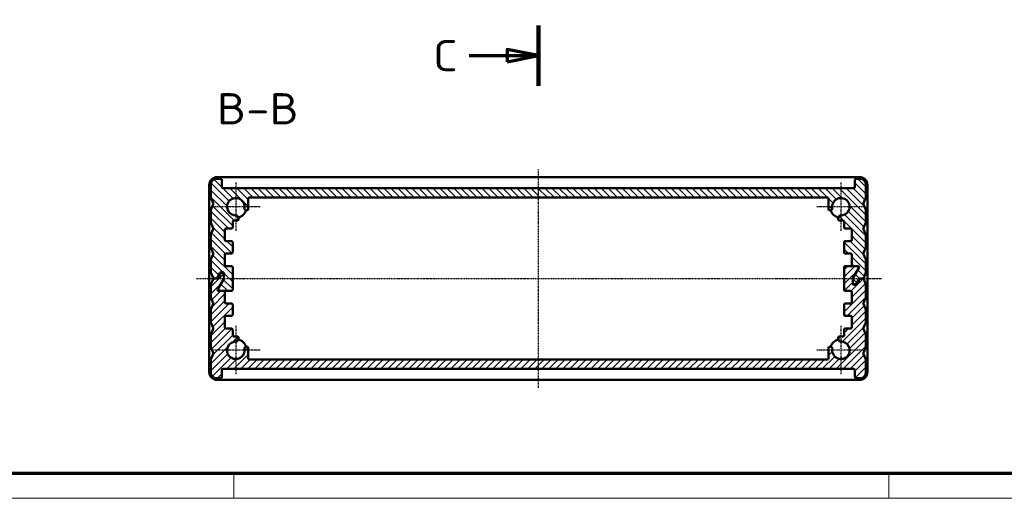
# Model space of a CAD drawing. Header units: millimetres. Extents: x 1 to 419, y 1 to 296.
# Tile 2 of 5: x 91 to 249, y 1 to 78. Entities that reach past the tile are written whole.
import ezdxf

# ---------------------------------------------------------------- set-up
doc = ezdxf.new("R2010")
doc.units = ezdxf.units.MM
doc.linetypes.add('CHAIN', pattern=[0.3543, 0.2362, -0.0295, 0.0591, -0.0295])
doc.linetypes.add('DASH_DOT', pattern=[0.37, 0.24, -0.06, 0.01, -0.06])
doc.layers.get('0').update_dxf_attribs({"lineweight": 25})
for name, color, linetype, lineweight in [('Mittellinie (ISO)', 1, 'DASH_DOT', 25), ('Mittelpunktmarkierung (ISO)', 1, 'DASH_DOT', 25), ('Schnittlinie (ISO)', 3, 'CHAIN', 70), ('Schraffur (ISO)', 1, 'Continuous', 18), ('Sichtbar (ISO)', 7, 'Continuous', 50), ('Symbol (ISO)', 1, 'Continuous', 25)]:
    doc.layers.add(name, color=color, linetype=linetype, lineweight=lineweight)
doc.styles.add('5', font='isocpeur.ttf', dxfattribs={"width": 1.1})

# ---------------------------------------------------------------- blocks, each defined once
blk = doc.blocks.new('Ränder Bopla-A3-Rahmen')
at = {"color": 3, "linetype": 'Continuous', "lineweight": 70}
blk.add_line((415, 5), (20, 5), dxfattribs=at)
at = {"color": 1, "linetype": 'Continuous', "lineweight": 18}
for p, q in [((125, 5), (125, 1)), ((230, 5), (230, 1)), ((419, 1), (1, 1))]:
    blk.add_line(p, q, dxfattribs=at)
blk = doc.blocks.new('2DTransSchnitt1')
at = {"layer": 'Schnittlinie (ISO)', "linetype": 'Continuous', "lineweight": 140}
for p, q in [((173.83, 199.07), (173.83, 189.39)), ((173.83, 76.81), (173.83, 67.13))]:
    blk.add_line(p, q, dxfattribs=at)
at = {"layer": 'Schnittlinie (ISO)', "linetype": 'Continuous'}
for p, q in [((162.72, 194.23), (168.83, 194.23)), ((173.83, 194.23), (168.83, 195.23)), ((168.83, 195.23), (168.83, 193.23)), ((168.83, 194.23), (173.83, 194.23)), ((168.83, 193.23), (173.83, 194.23)), ((173.83, 71.97), (168.83, 72.97)), ((168.83, 72.97), (168.83, 70.97)), ((162.72, 71.97), (168.83, 71.97)), ((168.83, 71.97), (173.83, 71.97)), ((168.83, 70.97), (173.83, 71.97))]:
    blk.add_line(p, q, dxfattribs=at)
at = {"layer": 'Schnittlinie (ISO)', "linetype": 'Continuous', "flags": 128}
for points in [[(168.83, 193.23), (173.83, 194.23), (168.83, 195.23), (168.83, 193.23)], [(168.83, 70.97), (173.83, 71.97), (168.83, 72.97), (168.83, 70.97)]]:
    blk.add_lwpolyline(points, dxfattribs=at)
at = {"layer": 'Schnittlinie (ISO)'}
for points in [[(168.83, 193.23), (173.83, 194.23), (168.83, 195.23), (168.83, 193.23)], [(168.83, 70.97), (173.83, 71.97), (168.83, 72.97), (168.83, 70.97)]]:
    blk.add_solid(points, dxfattribs=at)
at = {"layer": 'Schnittlinie (ISO)', "char_height": 5, "attachment_point": 7, "style": '5'}
for insert in [(156.96, 191.73), (156.96, 69.47)]:
    blk.add_mtext('C', dxfattribs=dict(at, insert=insert))

msp = doc.modelspace()

# ---------------------------------------------------------------- hatches: boundary and pattern name
at = {"layer": 'Schraffur (ISO)'}
h = msp.add_hatch(dxfattribs=at)
h.set_pattern_fill('ANSI31', color=256, scale=6.35, angle=90.000210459, style=0)
h.set_pattern_definition([(135.0002, (0, 0), (-0.561264, -0.561268), [])])
edge = h.paths.add_edge_path()
edge.add_ellipse((223.0319756, 42.0376513), major_axis=(0, 0.2), ratio=1, start_angle=0, end_angle=90)
edge.add_line((222.8319756, 42.0376513), (222.8319756, 40.4376513))
edge.add_ellipse((223.0319756, 40.4376513), major_axis=(-0.2, 0), ratio=1, start_angle=0, end_angle=90)
edge.add_line((223.0319756, 40.2376513), (223.8819756, 40.2376513))
edge.add_ellipse((223.8819756, 40.0376513), major_axis=(0, 0.2), ratio=1, start_angle=270, end_angle=360, ccw=False)
edge.add_line((224.0819756, 40.0376513), (224.0819756, 38.4376513))
edge.add_ellipse((224.2819756, 38.4376513), major_axis=(-0.2, 0), ratio=1, start_angle=0, end_angle=90)
edge.add_line((224.2819756, 38.2376513), (225.040266, 38.2376513))
edge.add_ellipse((225.040266, 38.0376513), major_axis=(0, 0.2), ratio=1, start_angle=240, end_angle=360, ccw=False)
edge.add_line((225.2134711, 37.9376513), (224.2587705, 36.2840615))
edge.add_ellipse((224.4319756, 36.1840615), major_axis=(-0.1732051, 0.1), ratio=1, start_angle=0, end_angle=30)
edge.add_line((224.2319756, 36.1840615), (224.2319756, 35.5376513))
edge.add_ellipse((224.4319756, 35.5376513), major_axis=(-0.2, 0), ratio=1, start_angle=0, end_angle=90)
edge.add_line((224.4319756, 35.3376513), (224.6361208, 35.3376513))
edge.add_ellipse((224.6361208, 35.5376513), major_axis=(0, -0.2), ratio=1, start_angle=0, end_angle=60)
edge.add_line((224.8093259, 35.4376513), (225.2134711, 36.1376513))
edge.add_ellipse((225.3866762, 36.0376513), major_axis=(-0.1732051, 0.1), ratio=1, start_angle=300, end_angle=360, ccw=False)
edge.add_line((225.3866762, 36.2376513), (225.5021462, 36.2376513))
edge.add_line((225.5021462, 36.2376513), (225.796569, 36.2376513))
edge.add_ellipse((225.796569, 36.4376513), major_axis=(0, -0.2), ratio=1, start_angle=0, end_angle=68.198590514)
edge.add_line((225.9822644, 36.3633732), (226.317671, 37.2018897))
edge.add_ellipse((226.1319756, 37.2761678), major_axis=(0.1856953, -0.0742781), ratio=1, start_angle=0, end_angle=21.801409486)
edge.add_line((226.3319756, 37.2761678), (226.3319756, 39.1991348))
edge.add_ellipse((226.1319756, 39.1991348), major_axis=(0.2, 0), ratio=1, start_angle=0, end_angle=21.801409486)
edge.add_line((226.317671, 39.273413), (225.9616869, 40.1633732))
edge.add_ellipse((226.1473822, 40.2376513), major_axis=(-0.1856953, -0.0742781), ratio=1, start_angle=316.397181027, end_angle=360, ccw=False)
edge.add_line((225.9616869, 40.3119295), (226.317671, 41.2018897))
edge.add_ellipse((226.1319756, 41.2761678), major_axis=(0.1856953, -0.0742781), ratio=1, start_angle=0, end_angle=21.801409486)
edge.add_line((226.3319756, 41.2761678), (226.3319756, 43.1991348))
edge.add_ellipse((226.1319756, 43.1991348), major_axis=(0.2, 0), ratio=1, start_angle=0, end_angle=21.801409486)
edge.add_line((226.317671, 43.273413), (225.9616869, 44.1633732))
edge.add_ellipse((226.1473822, 44.2376513), major_axis=(-0.1856953, -0.0742781), ratio=1, start_angle=316.397181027, end_angle=360, ccw=False)
edge.add_line((225.9616869, 44.3119295), (226.317671, 45.2018897))
edge.add_ellipse((226.1319756, 45.2761678), major_axis=(0.1856953, -0.0742781), ratio=1, start_angle=0, end_angle=21.801409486)
edge.add_line((226.3319756, 45.2761678), (226.3319756, 47.1991348))
edge.add_ellipse((226.1319756, 47.1991348), major_axis=(0.2, 0), ratio=1, start_angle=0, end_angle=21.801409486)
edge.add_line((226.317671, 47.273413), (225.9616869, 48.1633732))
edge.add_ellipse((226.1473822, 48.2376513), major_axis=(-0.1856953, -0.0742781), ratio=1, start_angle=316.397181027, end_angle=360, ccw=False)
edge.add_line((225.9616869, 48.3119295), (226.317671, 49.2018897))
edge.add_ellipse((226.1319756, 49.2761678), major_axis=(0.1856953, -0.0742781), ratio=1, start_angle=0, end_angle=21.801409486)
edge.add_line((226.3319756, 49.2761678), (226.3319756, 51.2376513))
edge.add_ellipse((225.3319756, 51.2376513), major_axis=(1, 0), ratio=1, start_angle=0, end_angle=90)
edge.add_line((225.3319756, 52.2376513), (224.7819756, 52.2376513))
edge.add_ellipse((224.7819756, 52.0376513), major_axis=(0, 0.2), ratio=1, start_angle=0, end_angle=90)
edge.add_line((224.5819756, 52.0376513), (224.5819756, 50.9376513))
edge.add_ellipse((224.3819756, 50.9376513), major_axis=(0.2, 0), ratio=1, start_angle=270, end_angle=360, ccw=False)
edge.add_line((224.3819756, 50.7376513), (123.2819756, 50.7376513))
edge.add_ellipse((123.2819756, 50.9376513), major_axis=(0, -0.2), ratio=1, start_angle=270, end_angle=360, ccw=False)
edge.add_line((123.0819756, 50.9376513), (123.0819756, 52.0376513))
edge.add_ellipse((122.8819756, 52.0376513), major_axis=(0.2, 0), ratio=1, start_angle=0, end_angle=90)
edge.add_line((122.8819756, 52.2376513), (122.3319756, 52.2376513))
edge.add_ellipse((122.3319756, 51.2376513), major_axis=(0, 1), ratio=1, start_angle=0, end_angle=90)
edge.add_line((121.3319756, 51.2376513), (121.3319756, 49.2761678))
edge.add_ellipse((121.5319756, 49.2761678), major_axis=(-0.2, 0), ratio=1, start_angle=0, end_angle=21.801409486)
edge.add_line((121.3462803, 49.2018897), (121.7022644, 48.3119295))
edge.add_ellipse((121.516569, 48.2376513), major_axis=(0.1856953, 0.0742781), ratio=1, start_angle=316.397181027, end_angle=360, ccw=False)
edge.add_line((121.7022644, 48.1633732), (121.3462803, 47.273413))
edge.add_ellipse((121.5319756, 47.1991348), major_axis=(-0.1856953, 0.0742781), ratio=1, start_angle=0, end_angle=21.801409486)
edge.add_line((121.3319756, 47.1991348), (121.3319756, 45.2761678))
edge.add_ellipse((121.5319756, 45.2761678), major_axis=(-0.2, 0), ratio=1, start_angle=0, end_angle=21.801409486)
edge.add_line((121.3462803, 45.2018897), (121.7022644, 44.3119295))
edge.add_ellipse((121.516569, 44.2376513), major_axis=(0.1856953, 0.0742781), ratio=1, start_angle=316.397181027, end_angle=360, ccw=False)
edge.add_line((121.7022644, 44.1633732), (121.3462803, 43.273413))
edge.add_ellipse((121.5319756, 43.1991348), major_axis=(-0.1856953, 0.0742781), ratio=1, start_angle=0, end_angle=21.801409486)
edge.add_line((121.3319756, 43.1991348), (121.3319756, 41.2761678))
edge.add_ellipse((121.5319756, 41.2761678), major_axis=(-0.2, 0), ratio=1, start_angle=0, end_angle=21.801409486)
edge.add_line((121.3462803, 41.2018897), (121.7022644, 40.3119295))
edge.add_ellipse((121.516569, 40.2376513), major_axis=(0.1856953, 0.0742781), ratio=1, start_angle=316.397181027, end_angle=360, ccw=False)
edge.add_line((121.7022644, 40.1633732), (121.3462803, 39.273413))
edge.add_ellipse((121.5319756, 39.1991348), major_axis=(-0.1856953, 0.0742781), ratio=1, start_angle=0, end_angle=21.801409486)
edge.add_line((121.3319756, 39.1991348), (121.3319756, 37.2761678))
edge.add_ellipse((121.5319756, 37.2761678), major_axis=(-0.2, 0), ratio=1, start_angle=0, end_angle=21.801409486)
edge.add_line((121.3462803, 37.2018897), (121.6816869, 36.3633732))
edge.add_ellipse((121.8673822, 36.4376513), major_axis=(-0.1856953, -0.0742781), ratio=1, start_angle=0, end_angle=68.198590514)
edge.add_line((121.8673822, 36.2376513), (122.161805, 36.2376513))
edge.add_ellipse((122.161805, 36.4376513), major_axis=(0, -0.2), ratio=1, start_angle=0, end_angle=60)
edge.add_line((122.3350101, 36.3376513), (122.7968903, 37.1376513))
edge.add_ellipse((122.9700954, 37.0376513), major_axis=(-0.1732051, 0.1), ratio=1, start_angle=300, end_angle=360, ccw=False)
edge.add_line((122.9700954, 37.2376513), (123.2319756, 37.2376513))
edge.add_ellipse((123.2319756, 37.0376513), major_axis=(0, 0.2), ratio=1, start_angle=270, end_angle=360, ccw=False)
edge.add_line((123.4319756, 37.0376513), (123.4319756, 36.9376513))
edge.add_line((123.4319756, 36.9376513), (123.4319756, 36.2912412))
edge.add_ellipse((123.2319756, 36.2912412), major_axis=(0.2, 0), ratio=1, start_angle=330, end_angle=360, ccw=False)
edge.add_line((123.4051807, 36.1912412), (122.4504802, 34.5376513))
edge.add_ellipse((122.6236852, 34.4376513), major_axis=(-0.1732051, 0.1), ratio=1, start_angle=0, end_angle=120)
edge.add_line((122.6236852, 34.2376513), (123.3819756, 34.2376513))
edge.add_line((123.3819756, 34.2376513), (124.6319756, 34.2376513))
edge.add_ellipse((124.6319756, 34.4376513), major_axis=(0, -0.2), ratio=1, start_angle=0, end_angle=90)
edge.add_line((124.8319756, 34.4376513), (124.8319756, 38.0376513))
edge.add_ellipse((124.6319756, 38.0376513), major_axis=(0.2, 0), ratio=1, start_angle=0, end_angle=90)
edge.add_line((124.6319756, 38.2376513), (123.7819756, 38.2376513))
edge.add_ellipse((123.7819756, 38.4376513), major_axis=(0, -0.2), ratio=1, start_angle=270, end_angle=360, ccw=False)
edge.add_line((123.5819756, 38.4376513), (123.5819756, 40.0376513))
edge.add_ellipse((123.7819756, 40.0376513), major_axis=(-0.2, 0), ratio=1, start_angle=270, end_angle=360, ccw=False)
edge.add_line((123.7819756, 40.2376513), (124.6319756, 40.2376513))
edge.add_ellipse((124.6319756, 40.4376513), major_axis=(0, -0.2), ratio=1, start_angle=0, end_angle=90)
edge.add_line((124.8319756, 40.4376513), (124.8319756, 42.0376513))
edge.add_ellipse((124.6319756, 42.0376513), major_axis=(0.2, 0), ratio=1, start_angle=0, end_angle=90)
edge.add_line((124.6319756, 42.2376513), (123.7819756, 42.2376513))
edge.add_ellipse((123.7819756, 42.4376513), major_axis=(0, -0.2), ratio=1, start_angle=270, end_angle=360, ccw=False)
edge.add_line((123.5819756, 42.4376513), (123.5819756, 44.0376513))
edge.add_ellipse((123.7819756, 44.0376513), major_axis=(-0.2, 0), ratio=1, start_angle=270, end_angle=360, ccw=False)
edge.add_line((123.7819756, 44.2376513), (124.6319756, 44.2376513))
edge.add_ellipse((124.6319756, 44.4376513), major_axis=(0, -0.2), ratio=1, start_angle=0, end_angle=90)
edge.add_line((124.8319756, 44.4376513), (124.8319756, 45.3376513))
edge.add_ellipse((125.0319756, 45.3376513), major_axis=(-0.2, 0), ratio=1, start_angle=270, end_angle=360, ccw=False)
edge.add_line((125.0319756, 45.5376513), (125.5624059, 45.5376513))
edge.add_ellipse((125.5624059, 45.7376513), major_axis=(0, -0.2), ratio=1, start_angle=0, end_angle=102.273689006)
edge.add_line((125.7578345, 45.7801677), (125.6694386, 46.1864844))
edge.add_ellipse((125.4740099, 46.1439681), major_axis=(0.1954287, 0.0425163), ratio=1, start_angle=0, end_angle=82.819244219)
edge.add_ellipse((125.3319756, 47.7376513), major_axis=(0.12428, -1.3944728), ratio=1, start_angle=74.361511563, end_angle=360, ccw=False)
edge.add_ellipse((126.9049511, 47.4448237), major_axis=(-0.1966219, 0.0366034), ratio=1, start_angle=0, end_angle=82.819244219)
edge.add_line((126.844057, 47.2543194), (127.0710815, 47.1817517))
edge.add_ellipse((127.1319756, 47.3722561), major_axis=(-0.0608941, -0.1905044), ratio=1, start_angle=0, end_angle=107.726310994)
edge.add_line((127.3319756, 47.3722561), (127.3319756, 49.0376513))
edge.add_ellipse((127.5319756, 49.0376513), major_axis=(-0.2, 0), ratio=1, start_angle=270, end_angle=360, ccw=False)
edge.add_line((127.5319756, 49.2376513), (220.1319756, 49.2376513))
edge.add_ellipse((220.1319756, 49.0376513), major_axis=(0, 0.2), ratio=1, start_angle=270, end_angle=360, ccw=False)
edge.add_line((220.3319756, 49.0376513), (220.3319756, 47.3722561))
edge.add_ellipse((220.5319756, 47.3722561), major_axis=(-0.2, 0), ratio=1, start_angle=0, end_angle=107.726310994)
edge.add_line((220.5928697, 47.1817517), (220.8198942, 47.2543194))
edge.add_ellipse((220.7590001, 47.4448237), major_axis=(0.0608941, -0.1905044), ratio=1, start_angle=0, end_angle=82.819244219)
edge.add_ellipse((222.3319756, 47.7376513), major_axis=(-1.3763536, -0.2562241), ratio=1, start_angle=74.361511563, end_angle=360, ccw=False)
edge.add_ellipse((222.1899413, 46.1439681), major_axis=(0.0177543, 0.1992104), ratio=1, start_angle=0, end_angle=82.819244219)
edge.add_line((221.9945126, 46.1864844), (221.9061167, 45.7801677))
edge.add_ellipse((222.1015454, 45.7376513), major_axis=(-0.1954287, 0.0425163), ratio=1, start_angle=0, end_angle=102.273689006)
edge.add_line((222.1015454, 45.5376513), (222.6319756, 45.5376513))
edge.add_ellipse((222.6319756, 45.3376513), major_axis=(0, 0.2), ratio=1, start_angle=270, end_angle=360, ccw=False)
edge.add_line((222.8319756, 45.3376513), (222.8319756, 44.4376513))
edge.add_ellipse((223.0319756, 44.4376513), major_axis=(-0.2, 0), ratio=1, start_angle=0, end_angle=90)
edge.add_line((223.0319756, 44.2376513), (223.8819756, 44.2376513))
edge.add_ellipse((223.8819756, 44.0376513), major_axis=(0, 0.2), ratio=1, start_angle=270, end_angle=360, ccw=False)
edge.add_line((224.0819756, 44.0376513), (224.0819756, 42.4376513))
edge.add_ellipse((223.8819756, 42.4376513), major_axis=(0.2, 0), ratio=1, start_angle=270, end_angle=360, ccw=False)
edge.add_line((223.8819756, 42.2376513), (223.0319756, 42.2376513))
h = msp.add_hatch(dxfattribs=at)
h.set_pattern_fill('ANSI31', color=256, scale=6.35, style=0)
h.set_pattern_definition([(45, (0, 0), (-0.561266, 0.561266), [])])
edge = h.paths.add_edge_path()
edge.add_ellipse((124.6319756, 30.4376513), major_axis=(0, -0.2), ratio=1, start_angle=0, end_angle=90)
edge.add_line((124.8319756, 30.4376513), (124.8319756, 32.0376513))
edge.add_ellipse((124.6319756, 32.0376513), major_axis=(0.2, 0), ratio=1, start_angle=0, end_angle=90)
edge.add_line((124.6319756, 32.2376513), (123.7819756, 32.2376513))
edge.add_ellipse((123.7819756, 32.4376513), major_axis=(0, -0.2), ratio=1, start_angle=270, end_angle=360, ccw=False)
edge.add_line((123.5819756, 32.4376513), (123.5819756, 34.0376513))
edge.add_ellipse((123.3819756, 34.0376513), major_axis=(0.2, 0), ratio=1, start_angle=0, end_angle=90)
edge.add_line((123.3819756, 34.2376513), (122.6236852, 34.2376513))
edge.add_ellipse((122.6236852, 34.4376513), major_axis=(0, -0.2), ratio=1, start_angle=240, end_angle=360, ccw=False)
edge.add_line((122.4504802, 34.5376513), (123.4051807, 36.1912412))
edge.add_ellipse((123.2319756, 36.2912412), major_axis=(0.1732051, -0.1), ratio=1, start_angle=0, end_angle=30)
edge.add_line((123.4319756, 36.2912412), (123.4319756, 36.9376513))
edge.add_ellipse((123.2319756, 36.9376513), major_axis=(0.2, 0), ratio=1, start_angle=0, end_angle=90)
edge.add_line((123.2319756, 37.1376513), (123.0278304, 37.1376513))
edge.add_ellipse((123.0278304, 36.9376513), major_axis=(0, 0.2), ratio=1, start_angle=0, end_angle=60)
edge.add_line((122.8546253, 37.0376513), (122.4504802, 36.3376513))
edge.add_ellipse((122.2772751, 36.4376513), major_axis=(0.1732051, -0.1), ratio=1, start_angle=300, end_angle=360, ccw=False)
edge.add_line((122.2772751, 36.2376513), (122.161805, 36.2376513))
edge.add_line((122.161805, 36.2376513), (121.8673822, 36.2376513))
edge.add_ellipse((121.8673822, 36.0376513), major_axis=(0, 0.2), ratio=1, start_angle=0, end_angle=68.198590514)
edge.add_line((121.6816869, 36.1119295), (121.3462803, 35.273413))
edge.add_ellipse((121.5319756, 35.1991348), major_axis=(-0.1856953, 0.0742781), ratio=1, start_angle=0, end_angle=21.801409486)
edge.add_line((121.3319756, 35.1991348), (121.3319756, 33.2761678))
edge.add_ellipse((121.5319756, 33.2761678), major_axis=(-0.2, 0), ratio=1, start_angle=0, end_angle=21.801409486)
edge.add_line((121.3462803, 33.2018897), (121.7022644, 32.3119295))
edge.add_ellipse((121.516569, 32.2376513), major_axis=(0.1856953, 0.0742781), ratio=1, start_angle=316.397181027, end_angle=360, ccw=False)
edge.add_line((121.7022644, 32.1633732), (121.3462803, 31.273413))
edge.add_ellipse((121.5319756, 31.1991348), major_axis=(-0.1856953, 0.0742781), ratio=1, start_angle=0, end_angle=21.801409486)
edge.add_line((121.3319756, 31.1991348), (121.3319756, 29.2761678))
edge.add_ellipse((121.5319756, 29.2761678), major_axis=(-0.2, 0), ratio=1, start_angle=0, end_angle=21.801409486)
edge.add_line((121.3462803, 29.2018897), (121.7022644, 28.3119295))
edge.add_ellipse((121.516569, 28.2376513), major_axis=(0.1856953, 0.0742781), ratio=1, start_angle=316.397181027, end_angle=360, ccw=False)
edge.add_line((121.7022644, 28.1633732), (121.3462803, 27.273413))
edge.add_ellipse((121.5319756, 27.1991348), major_axis=(-0.1856953, 0.0742781), ratio=1, start_angle=0, end_angle=21.801409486)
edge.add_line((121.3319756, 27.1991348), (121.3319756, 25.2761678))
edge.add_ellipse((121.5319756, 25.2761678), major_axis=(-0.2, 0), ratio=1, start_angle=0, end_angle=21.801409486)
edge.add_line((121.3462803, 25.2018897), (121.7022644, 24.3119295))
edge.add_ellipse((121.516569, 24.2376513), major_axis=(0.1856953, 0.0742781), ratio=1, start_angle=316.397181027, end_angle=360, ccw=False)
edge.add_line((121.7022644, 24.1633732), (121.3462803, 23.273413))
edge.add_ellipse((121.5319756, 23.1991348), major_axis=(-0.1856953, 0.0742781), ratio=1, start_angle=0, end_angle=21.801409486)
edge.add_line((121.3319756, 23.1991348), (121.3319756, 21.2376513))
edge.add_ellipse((122.3319756, 21.2376513), major_axis=(-1, 0), ratio=1, start_angle=0, end_angle=90)
edge.add_line((122.3319756, 20.2376513), (122.8819756, 20.2376513))
edge.add_ellipse((122.8819756, 20.4376513), major_axis=(0, -0.2), ratio=1, start_angle=0, end_angle=90)
edge.add_line((123.0819756, 20.4376513), (123.0819756, 21.5376513))
edge.add_ellipse((123.2819756, 21.5376513), major_axis=(-0.2, 0), ratio=1, start_angle=270, end_angle=360, ccw=False)
edge.add_line((123.2819756, 21.7376513), (224.3819756, 21.7376513))
edge.add_ellipse((224.3819756, 21.5376513), major_axis=(0, 0.2), ratio=1, start_angle=270, end_angle=360, ccw=False)
edge.add_line((224.5819756, 21.5376513), (224.5819756, 20.4376513))
edge.add_ellipse((224.7819756, 20.4376513), major_axis=(-0.2, 0), ratio=1, start_angle=0, end_angle=90)
edge.add_line((224.7819756, 20.2376513), (225.3319756, 20.2376513))
edge.add_ellipse((225.3319756, 21.2376513), major_axis=(0, -1), ratio=1, start_angle=0, end_angle=90)
edge.add_line((226.3319756, 21.2376513), (226.3319756, 23.1991348))
edge.add_ellipse((226.1319756, 23.1991348), major_axis=(0.2, 0), ratio=1, start_angle=0, end_angle=21.801409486)
edge.add_line((226.317671, 23.273413), (225.9616869, 24.1633732))
edge.add_ellipse((226.1473822, 24.2376513), major_axis=(-0.1856953, -0.0742781), ratio=1, start_angle=316.397181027, end_angle=360, ccw=False)
edge.add_line((225.9616869, 24.3119295), (226.317671, 25.2018897))
edge.add_ellipse((226.1319756, 25.2761678), major_axis=(0.1856953, -0.0742781), ratio=1, start_angle=0, end_angle=21.801409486)
edge.add_line((226.3319756, 25.2761678), (226.3319756, 27.1991348))
edge.add_ellipse((226.1319756, 27.1991348), major_axis=(0.2, 0), ratio=1, start_angle=0, end_angle=21.801409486)
edge.add_line((226.317671, 27.273413), (225.9616869, 28.1633732))
edge.add_ellipse((226.1473822, 28.2376513), major_axis=(-0.1856953, -0.0742781), ratio=1, start_angle=316.397181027, end_angle=360, ccw=False)
edge.add_line((225.9616869, 28.3119295), (226.317671, 29.2018897))
edge.add_ellipse((226.1319756, 29.2761678), major_axis=(0.1856953, -0.0742781), ratio=1, start_angle=0, end_angle=21.801409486)
edge.add_line((226.3319756, 29.2761678), (226.3319756, 31.1991348))
edge.add_ellipse((226.1319756, 31.1991348), major_axis=(0.2, 0), ratio=1, start_angle=0, end_angle=21.801409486)
edge.add_line((226.317671, 31.273413), (225.9616869, 32.1633732))
edge.add_ellipse((226.1473822, 32.2376513), major_axis=(-0.1856953, -0.0742781), ratio=1, start_angle=316.397181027, end_angle=360, ccw=False)
edge.add_line((225.9616869, 32.3119295), (226.317671, 33.2018897))
edge.add_ellipse((226.1319756, 33.2761678), major_axis=(0.1856953, -0.0742781), ratio=1, start_angle=0, end_angle=21.801409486)
edge.add_line((226.3319756, 33.2761678), (226.3319756, 35.1991348))
edge.add_ellipse((226.1319756, 35.1991348), major_axis=(0.2, 0), ratio=1, start_angle=0, end_angle=21.801409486)
edge.add_line((226.317671, 35.273413), (225.9822644, 36.1119295))
edge.add_ellipse((225.796569, 36.0376513), major_axis=(0.1856953, 0.0742781), ratio=1, start_angle=0, end_angle=68.198590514)
edge.add_line((225.796569, 36.2376513), (225.5021462, 36.2376513))
edge.add_ellipse((225.5021462, 36.0376513), major_axis=(0, 0.2), ratio=1, start_angle=0, end_angle=60)
edge.add_line((225.3289411, 36.1376513), (224.8670609, 35.3376513))
edge.add_ellipse((224.6938558, 35.4376513), major_axis=(0.1732051, -0.1), ratio=1, start_angle=300, end_angle=360, ccw=False)
edge.add_line((224.6938558, 35.2376513), (224.4319756, 35.2376513))
edge.add_ellipse((224.4319756, 35.4376513), major_axis=(0, -0.2), ratio=1, start_angle=270, end_angle=360, ccw=False)
edge.add_line((224.2319756, 35.4376513), (224.2319756, 35.5376513))
edge.add_line((224.2319756, 35.5376513), (224.2319756, 36.1840615))
edge.add_ellipse((224.4319756, 36.1840615), major_axis=(-0.2, 0), ratio=1, start_angle=330, end_angle=360, ccw=False)
edge.add_line((224.2587705, 36.2840615), (225.2134711, 37.9376513))
edge.add_ellipse((225.040266, 38.0376513), major_axis=(0.1732051, -0.1), ratio=1, start_angle=0, end_angle=120)
edge.add_line((225.040266, 38.2376513), (224.2819756, 38.2376513))
edge.add_line((224.2819756, 38.2376513), (223.0319756, 38.2376513))
edge.add_ellipse((223.0319756, 38.0376513), major_axis=(0, 0.2), ratio=1, start_angle=0, end_angle=90)
edge.add_line((222.8319756, 38.0376513), (222.8319756, 34.4376513))
edge.add_ellipse((223.0319756, 34.4376513), major_axis=(-0.2, 0), ratio=1, start_angle=0, end_angle=90)
edge.add_line((223.0319756, 34.2376513), (223.8819756, 34.2376513))
edge.add_ellipse((223.8819756, 34.0376513), major_axis=(0, 0.2), ratio=1, start_angle=270, end_angle=360, ccw=False)
edge.add_line((224.0819756, 34.0376513), (224.0819756, 32.4376513))
edge.add_ellipse((223.8819756, 32.4376513), major_axis=(0.2, 0), ratio=1, start_angle=270, end_angle=360, ccw=False)
edge.add_line((223.8819756, 32.2376513), (223.0319756, 32.2376513))
edge.add_ellipse((223.0319756, 32.0376513), major_axis=(0, 0.2), ratio=1, start_angle=0, end_angle=90)
edge.add_line((222.8319756, 32.0376513), (222.8319756, 30.4376513))
edge.add_ellipse((223.0319756, 30.4376513), major_axis=(-0.2, 0), ratio=1, start_angle=0, end_angle=90)
edge.add_line((223.0319756, 30.2376513), (223.8819756, 30.2376513))
edge.add_ellipse((223.8819756, 30.0376513), major_axis=(0, 0.2), ratio=1, start_angle=270, end_angle=360, ccw=False)
edge.add_line((224.0819756, 30.0376513), (224.0819756, 28.4376513))
edge.add_ellipse((223.8819756, 28.4376513), major_axis=(0.2, 0), ratio=1, start_angle=270, end_angle=360, ccw=False)
edge.add_line((223.8819756, 28.2376513), (223.0319756, 28.2376513))
edge.add_ellipse((223.0319756, 28.0376513), major_axis=(0, 0.2), ratio=1, start_angle=0, end_angle=90)
edge.add_line((222.8319756, 28.0376513), (222.8319756, 27.1376513))
edge.add_ellipse((222.6319756, 27.1376513), major_axis=(0.2, 0), ratio=1, start_angle=270, end_angle=360, ccw=False)
edge.add_line((222.6319756, 26.9376513), (222.1015454, 26.9376513))
edge.add_ellipse((222.1015454, 26.7376513), major_axis=(0, 0.2), ratio=1, start_angle=0, end_angle=102.273689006)
edge.add_line((221.9061167, 26.695135), (221.9945126, 26.2888182))
edge.add_ellipse((222.1899413, 26.3313346), major_axis=(-0.1954287, -0.0425163), ratio=1, start_angle=0, end_angle=82.819244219)
edge.add_ellipse((222.3319756, 24.7376513), major_axis=(-0.12428, 1.3944728), ratio=1, start_angle=74.361511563, end_angle=360, ccw=False)
edge.add_ellipse((220.7590001, 25.0304789), major_axis=(0.1966219, -0.0366034), ratio=1, start_angle=0, end_angle=82.819244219)
edge.add_line((220.8198942, 25.2209833), (220.5928697, 25.2935509))
edge.add_ellipse((220.5319756, 25.1030465), major_axis=(0.0608941, 0.1905044), ratio=1, start_angle=0, end_angle=107.726310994)
edge.add_line((220.3319756, 25.1030465), (220.3319756, 23.4376513))
edge.add_ellipse((220.1319756, 23.4376513), major_axis=(0.2, 0), ratio=1, start_angle=270, end_angle=360, ccw=False)
edge.add_line((220.1319756, 23.2376513), (127.5319756, 23.2376513))
edge.add_ellipse((127.5319756, 23.4376513), major_axis=(0, -0.2), ratio=1, start_angle=270, end_angle=360, ccw=False)
edge.add_line((127.3319756, 23.4376513), (127.3319756, 25.1030465))
edge.add_ellipse((127.1319756, 25.1030465), major_axis=(0.2, 0), ratio=1, start_angle=0, end_angle=107.726310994)
edge.add_line((127.0710815, 25.2935509), (126.844057, 25.2209833))
edge.add_ellipse((126.9049511, 25.0304789), major_axis=(-0.0608941, 0.1905044), ratio=1, start_angle=0, end_angle=82.819244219)
edge.add_ellipse((125.3319756, 24.7376513), major_axis=(1.3763536, 0.2562241), ratio=1, start_angle=74.361511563, end_angle=360, ccw=False)
edge.add_ellipse((125.4740099, 26.3313346), major_axis=(-0.0177543, -0.1992104), ratio=1, start_angle=0, end_angle=82.819244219)
edge.add_line((125.6694386, 26.2888182), (125.7578345, 26.695135))
edge.add_ellipse((125.5624059, 26.7376513), major_axis=(0.1954287, -0.0425163), ratio=1, start_angle=0, end_angle=102.273689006)
edge.add_line((125.5624059, 26.9376513), (125.0319756, 26.9376513))
edge.add_ellipse((125.0319756, 27.1376513), major_axis=(0, -0.2), ratio=1, start_angle=270, end_angle=360, ccw=False)
edge.add_line((124.8319756, 27.1376513), (124.8319756, 28.0376513))
edge.add_ellipse((124.6319756, 28.0376513), major_axis=(0.2, 0), ratio=1, start_angle=0, end_angle=90)
edge.add_line((124.6319756, 28.2376513), (123.7819756, 28.2376513))
edge.add_ellipse((123.7819756, 28.4376513), major_axis=(0, -0.2), ratio=1, start_angle=270, end_angle=360, ccw=False)
edge.add_line((123.5819756, 28.4376513), (123.5819756, 30.0376513))
edge.add_ellipse((123.7819756, 30.0376513), major_axis=(-0.2, 0), ratio=1, start_angle=270, end_angle=360, ccw=False)
edge.add_line((123.7819756, 30.2376513), (124.6319756, 30.2376513))

# ---------------------------------------------------------------- linework, layer by layer
at = {"layer": 'Mittellinie (ISO)', "linetype": 'CHAIN'}
for p, q in [((173.8319756, 18.7376513), (173.8319756, 53.7376513)), ((119.0327461, 36.2376513), (228.91182, 36.2376513))]:
    msp.add_line(p, q, dxfattribs=at)
at = {"layer": 'Mittelpunktmarkierung (ISO)', "linetype": 'CHAIN'}
for p, q in [((125.3319756, 51.6376513), (125.3319756, 43.8376513)), ((222.3319756, 51.6376513), (222.3319756, 43.8376513)), ((129.2319756, 47.7376513), (121.4319756, 47.7376513)), ((226.2319756, 47.7376513), (218.4319756, 47.7376513)), ((125.3319756, 28.6376513), (125.3319756, 20.8376513)), ((222.3319756, 28.6376513), (222.3319756, 20.8376513)), ((129.2319756, 24.7376513), (121.4319756, 24.7376513)), ((226.2319756, 24.7376513), (218.4319756, 24.7376513))]:
    msp.add_line(p, q, dxfattribs=at)
at = {"layer": 'Sichtbar (ISO)'}
for p, q in [((122.3319756, 52.4876513), (225.3319756, 52.4876513)), ((122.8819756, 52.2376513), (122.3319756, 52.2376513)), ((225.3319756, 52.2376513), (224.7819756, 52.2376513)), ((121.0819756, 21.2376513), (121.0819756, 51.2376513)), ((121.3319756, 51.2376513), (121.3319756, 49.2761678)), ((123.0819756, 50.9376513), (123.0819756, 52.0376513)), ((224.3819756, 50.7376513), (123.2819756, 50.7376513)), ((224.5819756, 52.0376513), (224.5819756, 50.9376513)), ((226.3319756, 49.2761678), (226.3319756, 51.2376513)), ((226.5819756, 51.2376513), (226.5819756, 21.2376513)), ((121.3462803, 49.2018897), (121.7022644, 48.3119295)), ((127.3319756, 47.3722561), (127.3319756, 49.0376513)), ((127.5319756, 49.2376513), (220.1319756, 49.2376513)), ((220.3319756, 49.0376513), (220.3319756, 47.3722561)), ((225.9616869, 48.3119295), (226.317671, 49.2018897)), ((121.7022644, 48.1633732), (121.3462803, 47.273413)), ((226.317671, 47.273413), (225.9616869, 48.1633732)), ((121.3319756, 47.1991348), (121.3319756, 45.2761678)), ((125.7578345, 45.7801677), (125.6694386, 46.1864844)), ((126.844057, 47.2543194), (127.0710815, 47.1817517)), ((220.5928697, 47.1817517), (220.8198942, 47.2543194)), ((221.9945126, 46.1864844), (221.9061167, 45.7801677)), ((226.3319756, 45.2761678), (226.3319756, 47.1991348)), ((121.3462803, 45.2018897), (121.7022644, 44.3119295)), ((123.7819756, 44.2376513), (124.6319756, 44.2376513)), ((124.8319756, 44.4376513), (124.8319756, 45.3376513)), ((125.0319756, 45.5376513), (125.5624059, 45.5376513)), ((222.1015454, 45.5376513), (222.6319756, 45.5376513)), ((222.8319756, 45.3376513), (222.8319756, 44.4376513)), ((223.0319756, 44.2376513), (223.8819756, 44.2376513)), ((225.9616869, 44.3119295), (226.317671, 45.2018897)), ((121.3319756, 43.1991348), (121.3319756, 41.2761678)), ((121.7022644, 44.1633732), (121.3462803, 43.273413)), ((123.5819756, 42.4376513), (123.5819756, 44.0376513)), ((224.0819756, 44.0376513), (224.0819756, 42.4376513)), ((226.317671, 43.273413), (225.9616869, 44.1633732)), ((226.3319756, 41.2761678), (226.3319756, 43.1991348)), ((121.3462803, 41.2018897), (121.7022644, 40.3119295)), ((124.6319756, 42.2376513), (123.7819756, 42.2376513)), ((124.8319756, 40.4376513), (124.8319756, 42.0376513)), ((222.8319756, 42.0376513), (222.8319756, 40.4376513)), ((223.8819756, 42.2376513), (223.0319756, 42.2376513)), ((225.9616869, 40.3119295), (226.317671, 41.2018897)), ((121.7022644, 40.1633732), (121.3462803, 39.273413)), ((123.5819756, 38.4376513), (123.5819756, 40.0376513)), ((123.7819756, 40.2376513), (124.6319756, 40.2376513)), ((223.0319756, 40.2376513), (223.8819756, 40.2376513)), ((224.0819756, 40.0376513), (224.0819756, 38.4376513)), ((226.317671, 39.273413), (225.9616869, 40.1633732)), ((121.3319756, 39.1991348), (121.3319756, 37.2761678)), ((124.6319756, 38.2376513), (123.7819756, 38.2376513)), ((124.8319756, 34.4376513), (124.8319756, 38.0376513)), ((222.8319756, 38.0376513), (222.8319756, 34.4376513)), ((225.040266, 38.2376513), (223.0319756, 38.2376513)), ((224.2587705, 36.2840615), (225.2134711, 37.9376513)), ((225.2134711, 37.9376513), (224.2587705, 36.2840615)), ((224.2819756, 38.2376513), (225.040266, 38.2376513)), ((226.3319756, 37.2761678), (226.3319756, 39.1991348)), ((121.3462803, 37.2018897), (121.6816869, 36.3633732)), ((122.3350101, 36.3376513), (122.7968903, 37.1376513)), ((122.8546253, 37.0376513), (122.4504802, 36.3376513)), ((122.9700954, 37.2376513), (123.2319756, 37.2376513)), ((123.2319756, 37.1376513), (123.0278304, 37.1376513)), ((123.4319756, 37.0376513), (123.4319756, 36.2912412)), ((123.4319756, 36.2912412), (123.4319756, 36.9376513)), ((225.9822644, 36.3633732), (226.317671, 37.2018897)), ((121.3319756, 35.1991348), (121.3319756, 33.2761678)), ((121.6816869, 36.1119295), (121.3462803, 35.273413)), ((122.2772751, 36.2376513), (121.8673822, 36.2376513)), ((121.8673822, 36.2376513), (122.161805, 36.2376513)), ((122.4504802, 34.5376513), (123.4051807, 36.1912412)), ((123.4051807, 36.1912412), (122.4504802, 34.5376513)), ((224.2319756, 35.4376513), (224.2319756, 36.1840615)), ((224.2319756, 36.1840615), (224.2319756, 35.5376513)), ((224.4319756, 35.3376513), (224.6361208, 35.3376513)), ((224.6938558, 35.2376513), (224.4319756, 35.2376513)), ((224.8093259, 35.4376513), (225.2134711, 36.1376513)), ((225.3289411, 36.1376513), (224.8670609, 35.3376513)), ((225.3866762, 36.2376513), (225.796569, 36.2376513)), ((225.796569, 36.2376513), (225.5021462, 36.2376513)), ((226.317671, 35.273413), (225.9822644, 36.1119295)), ((226.3319756, 33.2761678), (226.3319756, 35.1991348)), ((121.3462803, 33.2018897), (121.7022644, 32.3119295)), ((123.3819756, 34.2376513), (122.6236852, 34.2376513)), ((122.6236852, 34.2376513), (124.6319756, 34.2376513)), ((123.5819756, 32.4376513), (123.5819756, 34.0376513)), ((223.0319756, 34.2376513), (223.8819756, 34.2376513)), ((224.0819756, 34.0376513), (224.0819756, 32.4376513)), ((225.9616869, 32.3119295), (226.317671, 33.2018897)), ((121.7022644, 32.1633732), (121.3462803, 31.273413)), ((124.6319756, 32.2376513), (123.7819756, 32.2376513)), ((124.8319756, 30.4376513), (124.8319756, 32.0376513)), ((222.8319756, 32.0376513), (222.8319756, 30.4376513)), ((223.8819756, 32.2376513), (223.0319756, 32.2376513)), ((226.317671, 31.273413), (225.9616869, 32.1633732)), ((121.3319756, 31.1991348), (121.3319756, 29.2761678)), ((123.5819756, 28.4376513), (123.5819756, 30.0376513)), ((123.7819756, 30.2376513), (124.6319756, 30.2376513)), ((223.0319756, 30.2376513), (223.8819756, 30.2376513)), ((224.0819756, 30.0376513), (224.0819756, 28.4376513)), ((226.3319756, 29.2761678), (226.3319756, 31.1991348)), ((121.3462803, 29.2018897), (121.7022644, 28.3119295)), ((225.9616869, 28.3119295), (226.317671, 29.2018897)), ((121.3319756, 27.1991348), (121.3319756, 25.2761678)), ((121.7022644, 28.1633732), (121.3462803, 27.273413)), ((124.6319756, 28.2376513), (123.7819756, 28.2376513)), ((124.8319756, 27.1376513), (124.8319756, 28.0376513)), ((125.5624059, 26.9376513), (125.0319756, 26.9376513)), ((222.6319756, 26.9376513), (222.1015454, 26.9376513)), ((222.8319756, 28.0376513), (222.8319756, 27.1376513)), ((223.8819756, 28.2376513), (223.0319756, 28.2376513)), ((226.317671, 27.273413), (225.9616869, 28.1633732)), ((226.3319756, 25.2761678), (226.3319756, 27.1991348)), ((125.6694386, 26.2888182), (125.7578345, 26.695135)), ((127.0710815, 25.2935509), (126.844057, 25.2209833)), ((220.8198942, 25.2209833), (220.5928697, 25.2935509)), ((221.9061167, 26.695135), (221.9945126, 26.2888182)), ((121.3462803, 25.2018897), (121.7022644, 24.3119295)), ((121.7022644, 24.1633732), (121.3462803, 23.273413)), ((127.3319756, 23.4376513), (127.3319756, 25.1030465)), ((220.3319756, 25.1030465), (220.3319756, 23.4376513)), ((225.9616869, 24.3119295), (226.317671, 25.2018897)), ((226.317671, 23.273413), (225.9616869, 24.1633732)), ((121.3319756, 23.1991348), (121.3319756, 21.2376513)), ((220.1319756, 23.2376513), (127.5319756, 23.2376513)), ((226.3319756, 21.2376513), (226.3319756, 23.1991348)), ((123.0819756, 20.4376513), (123.0819756, 21.5376513)), ((123.2819756, 21.7376513), (224.3819756, 21.7376513)), ((224.5819756, 21.5376513), (224.5819756, 20.4376513)), ((122.3319756, 20.2376513), (122.8819756, 20.2376513)), ((225.3319756, 19.9876513), (122.3319756, 19.9876513)), ((224.7819756, 20.2376513), (225.3319756, 20.2376513))]:
    msp.add_line(p, q, dxfattribs=at)
for centre, radius, start, end in [((122.3319756, 51.2376513), 1.25, 90, 180), ((122.3319756, 51.2376513), 1, 90, 180), ((122.8819756, 52.0376513), 0.2, 0, 90), ((224.7819756, 52.0376513), 0.2, 90, 180), ((225.3319756, 51.2376513), 1.25, 0, 90), ((225.3319756, 51.2376513), 1, 0, 90), ((123.2819756, 50.9376513), 0.2, 180, 270), ((224.3819756, 50.9376513), 0.2, 270, 0), ((121.5319756, 49.2761678), 0.2, 180, 201.801409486), ((125.3319756, 47.7376513), 1.4, 349.454444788, 275.092933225), ((127.5319756, 49.0376513), 0.2, 90, 180), ((220.1319756, 49.0376513), 0.2, 0, 90), ((222.3319756, 47.7376513), 1.4, 264.907066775, 190.545555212), ((226.1319756, 49.2761678), 0.2, 338.198590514, 0), ((121.516569, 48.2376513), 0.2, 338.198590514, 21.801409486), ((126.9049511, 47.4448237), 0.2, 169.454444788, 252.273689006), ((127.1319756, 47.3722561), 0.2, 252.273689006, 0), ((220.5319756, 47.3722561), 0.2, 180, 287.726310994), ((220.7590001, 47.4448237), 0.2, 287.726310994, 10.545555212), ((226.1473822, 48.2376513), 0.2, 158.198590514, 201.801409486), ((121.5319756, 47.1991348), 0.2, 158.198590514, 180), ((125.4740099, 46.1439681), 0.2, 12.273689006, 95.092933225), ((125.5624059, 45.7376513), 0.2, 270, 12.273689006), ((125.3319756, 47.7376513), 1.75, 282.273689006, 342.273689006), ((222.3319756, 47.7376513), 1.75, 197.726310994, 257.726310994), ((222.1015454, 45.7376513), 0.2, 167.726310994, 270), ((222.1899413, 46.1439681), 0.2, 84.907066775, 167.726310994), ((226.1319756, 47.1991348), 0.2, 0, 21.801409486), ((121.5319756, 45.2761678), 0.2, 180, 201.801409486), ((121.516569, 44.2376513), 0.2, 338.198590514, 21.801409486), ((123.7819756, 44.0376513), 0.2, 90, 180), ((124.6319756, 44.4376513), 0.2, 270, 0), ((125.0319756, 45.3376513), 0.2, 90, 180), ((222.6319756, 45.3376513), 0.2, 0, 90), ((223.0319756, 44.4376513), 0.2, 180, 270), ((223.8819756, 44.0376513), 0.2, 0, 90), ((226.1473822, 44.2376513), 0.2, 158.198590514, 201.801409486), ((226.1319756, 45.2761678), 0.2, 338.198590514, 0), ((121.5319756, 43.1991348), 0.2, 158.198590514, 180), ((226.1319756, 43.1991348), 0.2, 0, 21.801409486), ((121.5319756, 41.2761678), 0.2, 180, 201.801409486), ((123.7819756, 42.4376513), 0.2, 180, 270), ((124.6319756, 42.0376513), 0.2, 0, 90), ((223.0319756, 42.0376513), 0.2, 90, 180), ((223.8819756, 42.4376513), 0.2, 270, 0), ((226.1319756, 41.2761678), 0.2, 338.198590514, 0), ((121.516569, 40.2376513), 0.2, 338.198590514, 21.801409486), ((123.7819756, 40.0376513), 0.2, 90, 180), ((124.6319756, 40.4376513), 0.2, 270, 0), ((223.0319756, 40.4376513), 0.2, 180, 270), ((223.8819756, 40.0376513), 0.2, 0, 90), ((226.1473822, 40.2376513), 0.2, 158.198590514, 201.801409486), ((121.5319756, 39.1991348), 0.2, 158.198590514, 180), ((123.7819756, 38.4376513), 0.2, 180, 270), ((124.6319756, 38.0376513), 0.2, 0, 90), ((223.0319756, 38.0376513), 0.2, 90, 180), ((224.2819756, 38.4376513), 0.2, 180, 270), ((225.040266, 38.0376513), 0.2, 330, 90), ((225.040266, 38.0376513), 0.2, 330, 90), ((226.1319756, 39.1991348), 0.2, 0, 21.801409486), ((121.5319756, 37.2761678), 0.2, 180, 201.801409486), ((121.8673822, 36.4376513), 0.2, 201.801409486, 270), ((122.161805, 36.4376513), 0.2, 270, 330), ((122.2772751, 36.4376513), 0.2, 270, 330), ((122.9700954, 37.0376513), 0.2, 90, 150), ((123.0278304, 36.9376513), 0.2, 90, 150), ((123.2319756, 37.0376513), 0.2, 0, 90), ((123.2319756, 36.9376513), 0.2, 0, 90), ((225.796569, 36.4376513), 0.2, 270, 338.198590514), ((226.1319756, 37.2761678), 0.2, 338.198590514, 0), ((121.5319756, 35.1991348), 0.2, 158.198590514, 180), ((121.8673822, 36.0376513), 0.2, 90, 158.198590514), ((123.2319756, 36.2912412), 0.2, 330, 0), ((123.2319756, 36.2912412), 0.2, 330, 0), ((224.4319756, 36.1840615), 0.2, 150, 180), ((224.4319756, 36.1840615), 0.2, 150, 180), ((224.4319756, 35.5376513), 0.2, 180, 270), ((224.4319756, 35.4376513), 0.2, 180, 270), ((224.6361208, 35.5376513), 0.2, 270, 330), ((224.6938558, 35.4376513), 0.2, 270, 330), ((225.3866762, 36.0376513), 0.2, 90, 150), ((225.5021462, 36.0376513), 0.2, 90, 150), ((225.796569, 36.0376513), 0.2, 21.801409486, 90), ((226.1319756, 35.1991348), 0.2, 0, 21.801409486), ((121.5319756, 33.2761678), 0.2, 180, 201.801409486), ((122.6236852, 34.4376513), 0.2, 150, 270), ((122.6236852, 34.4376513), 0.2, 150, 270), ((123.3819756, 34.0376513), 0.2, 0, 90), ((124.6319756, 34.4376513), 0.2, 270, 0), ((223.0319756, 34.4376513), 0.2, 180, 270), ((223.8819756, 34.0376513), 0.2, 0, 90), ((226.1319756, 33.2761678), 0.2, 338.198590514, 0), ((121.516569, 32.2376513), 0.2, 338.198590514, 21.801409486), ((123.7819756, 32.4376513), 0.2, 180, 270), ((124.6319756, 32.0376513), 0.2, 0, 90), ((223.0319756, 32.0376513), 0.2, 90, 180), ((223.8819756, 32.4376513), 0.2, 270, 0), ((226.1473822, 32.2376513), 0.2, 158.198590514, 201.801409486), ((121.5319756, 31.1991348), 0.2, 158.198590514, 180), ((123.7819756, 30.0376513), 0.2, 90, 180), ((124.6319756, 30.4376513), 0.2, 270, 0), ((223.0319756, 30.4376513), 0.2, 180, 270), ((223.8819756, 30.0376513), 0.2, 0, 90), ((226.1319756, 31.1991348), 0.2, 0, 21.801409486), ((121.5319756, 29.2761678), 0.2, 180, 201.801409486), ((123.7819756, 28.4376513), 0.2, 180, 270), ((223.8819756, 28.4376513), 0.2, 270, 0), ((226.1319756, 29.2761678), 0.2, 338.198590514, 0), ((121.5319756, 27.1991348), 0.2, 158.198590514, 180), ((121.516569, 28.2376513), 0.2, 338.198590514, 21.801409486), ((124.6319756, 28.0376513), 0.2, 0, 90), ((125.0319756, 27.1376513), 0.2, 180, 270), ((125.5624059, 26.7376513), 0.2, 347.726310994, 90), ((222.1015454, 26.7376513), 0.2, 90, 192.273689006), ((222.6319756, 27.1376513), 0.2, 270, 0), ((223.0319756, 28.0376513), 0.2, 90, 180), ((226.1473822, 28.2376513), 0.2, 158.198590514, 201.801409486), ((226.1319756, 27.1991348), 0.2, 0, 21.801409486), ((121.5319756, 25.2761678), 0.2, 180, 201.801409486), ((125.3319756, 24.7376513), 1.4, 84.907066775, 10.545555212), ((125.4740099, 26.3313346), 0.2, 264.907066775, 347.726310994), ((125.3319756, 24.7376513), 1.75, 17.726310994, 77.726310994), ((127.1319756, 25.1030465), 0.2, 0, 107.726310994), ((220.5319756, 25.1030465), 0.2, 72.273689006, 180), ((222.3319756, 24.7376513), 1.75, 102.273689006, 162.273689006), ((222.3319756, 24.7376513), 1.4, 169.454444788, 95.092933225), ((222.1899413, 26.3313346), 0.2, 192.273689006, 275.092933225), ((226.1319756, 25.2761678), 0.2, 338.198590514, 0), ((121.516569, 24.2376513), 0.2, 338.198590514, 21.801409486), ((126.9049511, 25.0304789), 0.2, 107.726310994, 190.545555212), ((220.7590001, 25.0304789), 0.2, 349.454444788, 72.273689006), ((226.1473822, 24.2376513), 0.2, 158.198590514, 201.801409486), ((121.5319756, 23.1991348), 0.2, 158.198590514, 180), ((127.5319756, 23.4376513), 0.2, 180, 270), ((220.1319756, 23.4376513), 0.2, 270, 0), ((226.1319756, 23.1991348), 0.2, 0, 21.801409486), ((122.3319756, 21.2376513), 1.25, 180, 270), ((122.3319756, 21.2376513), 1, 180, 270), ((123.2819756, 21.5376513), 0.2, 90, 180), ((224.3819756, 21.5376513), 0.2, 0, 90), ((225.3319756, 21.2376513), 1, 270, 0), ((225.3319756, 21.2376513), 1.25, 270, 0), ((122.8819756, 20.4376513), 0.2, 270, 0), ((224.7819756, 20.4376513), 0.2, 180, 270)]:
    msp.add_arc(centre, radius, start, end, dxfattribs=at)

# ---------------------------------------------------------------- block references
msp.add_blockref('Ränder Bopla-A3-Rahmen', (0, 0))
at = {"layer": 'Schnittlinie (ISO)'}
msp.add_blockref('2DTransSchnitt1', (0, 0), dxfattribs=at)

# ---------------------------------------------------------------- texts
at = {"layer": 'Symbol (ISO)', "color": 3, "insert": (122.3067649, 60.9569171), "char_height": 5, "attachment_point": 7, "style": '5'}
msp.add_mtext('B-B', dxfattribs=at)

doc.saveas('drawing.dxf')
